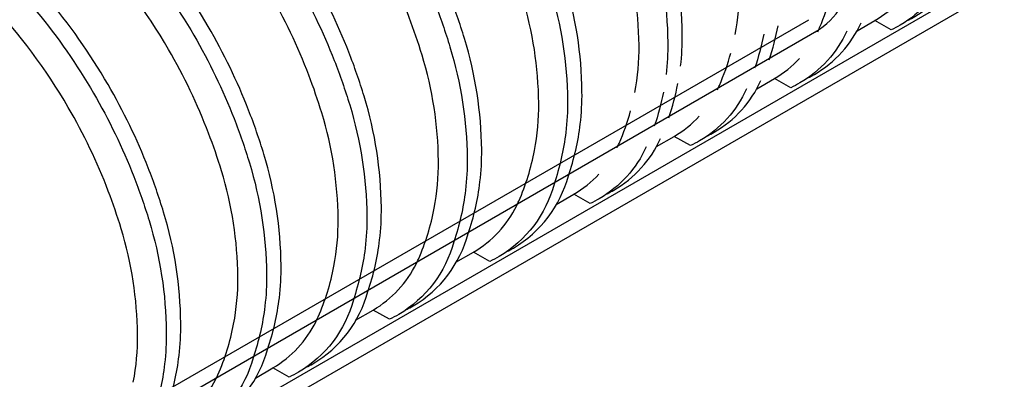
# Model space of a CAD drawing. Extents: x -19547 to -11561, y 2096 to 5601.
# Tile 3 of 168: x -19280 to -18960, y 3093 to 3210. Entities that reach past the tile are written whole.
import ezdxf

# ---------------------------------------------------------------- set-up
doc = ezdxf.new("R2010")
doc.units = 0
doc.header["$MEASUREMENT"] = 0
for name, color, linetype in [('PIPING-VENT-ISO', 3, 'CONTINUOUS'), ('TANK', 2, 'CONTINUOUS'), ('TEXT', 3, 'CONTINUOUS')]:
    doc.layers.add(name, color=color, linetype=linetype)
doc.styles.add('SIMPLEX', font='simplex')

msp = doc.modelspace()

# ---------------------------------------------------------------- linework, layer by layer
at = {"layer": 'PIPING-VENT-ISO'}
for p, q in [((-19454.54, 2940.67, 0), (-18809.21, 3313.41, 0)), ((-19450.05, 2938.07, 0), (-18809.22, 3308.21, 0)), ((-19452.57, 2962.02, 0), (-19023.91, 3209.62, 0)), ((-19457.02, 2954.26), (-19021.24, 3205.97))]:
    msp.add_line(p, q, dxfattribs=at)
msp.add_arc((-19032.91, 3225.21, 0), 22.5, 300.0107, 60, dxfattribs=at)
at = {"layer": 'TANK', "elevation": 0}
for points in [[(-19047.78, 3204.76, 0.049983), (-19046.41, 3220.09, 0.071312), (-19051.72, 3254.48, 0.017305), (-19055.92, 3266.72, 0.040291), (-19068.88, 3293.88, 0.057637), (-19094.58, 3328.32, 0.071312), (-19121.81, 3349.98, 0.106395), (-19152.67, 3360.13, 0.159299), (-19174.18, 3355.53), (-19179.61, 3352.4)], [(-19065.48, 3194.54, 0.03226), (-19064.92, 3204.98, 0.071312), (-19070.51, 3241.11, 0.019282), (-19075.48, 3255.43, 0.038312), (-19088.54, 3282.52, 0.044515), (-19108.64, 3311.06, 0.013151), (-19115.54, 3318.77, 0.071312), (-19144.15, 3341.53, 0.106395), (-19176.57, 3352.2, 0.149431), (-19197.94, 3348.07), (-19205.11, 3343.86), (-19206.72, 3336.74)], [(-19065.48, 3194.54, 0.03226), (-19064.92, 3204.98, 0.071312), (-19070.51, 3241.11, 0.019282), (-19075.48, 3255.43, 0.038312), (-19088.54, 3282.52, 0.044515), (-19108.64, 3311.06, 0.013151), (-19115.54, 3318.77, 0.071312), (-19144.15, 3341.53, 0.106395), (-19176.57, 3352.2, 0.149431), (-19197.94, 3348.07), (-19205.11, 3343.86), (-19206.72, 3336.74)], [(-19205.11, 3343.86, -0.16913), (-19181.27, 3349.42, -0.106395), (-19148.85, 3338.75, -0.071312), (-19120.24, 3315.99, -0.016688), (-19111.6, 3306.12, -0.040957), (-19093.24, 3279.73, -0.038238), (-19080.2, 3252.7, -0.019356), (-19075.21, 3238.33, -0.071312), (-19069.62, 3202.2, -0.032043), (-19070.18, 3191.83, -0.032043)], [(-19205.11, 3343.86, -0.16913), (-19181.27, 3349.42, -0.106395), (-19148.85, 3338.75, -0.071312), (-19120.24, 3315.99, -0.016688), (-19111.6, 3306.12, -0.040957), (-19093.24, 3279.73, -0.038238), (-19080.2, 3252.7, -0.019356), (-19075.21, 3238.33, -0.071312), (-19069.62, 3202.2, -0.032043), (-19070.18, 3191.83, -0.032043)], [(-19080.32, 3185.97, 0.049983), (-19078.95, 3201.3, 0.071312), (-19084.26, 3235.69, 0.017305), (-19088.46, 3247.93, 0.040291), (-19101.42, 3275.09, 0.057637), (-19127.12, 3309.53, 0.071312), (-19154.35, 3331.19, 0.106395), (-19185.21, 3341.34, 0.159299), (-19206.72, 3336.74), (-19212.15, 3333.61)], [(-19080.32, 3185.97, 0.049983), (-19078.95, 3201.3, 0.071312), (-19084.26, 3235.69, 0.017305), (-19088.46, 3247.93, 0.040291), (-19101.42, 3275.09, 0.057637), (-19127.12, 3309.53, 0.071312), (-19154.35, 3331.19, 0.106395), (-19185.21, 3341.34, 0.159299), (-19206.72, 3336.74), (-19212.15, 3333.61)], [(-19098.02, 3175.75, 0.03226), (-19097.46, 3186.19, 0.071312), (-19103.05, 3222.33, 0.019282), (-19108.02, 3236.64, 0.038312), (-19121.08, 3263.73, 0.044515), (-19141.18, 3292.28, 0.013151), (-19148.08, 3299.98, 0.071312), (-19176.69, 3322.75, 0.106395), (-19209.11, 3333.41, 0.149431), (-19230.48, 3329.28), (-19237.65, 3325.07), (-19239.26, 3317.95)], [(-19237.65, 3325.07, -0.16913), (-19213.81, 3330.63, -0.106395), (-19181.39, 3319.97, -0.071312), (-19152.78, 3297.2, -0.016688), (-19144.14, 3287.33, -0.040957), (-19125.78, 3260.95, -0.038238), (-19112.74, 3233.91, -0.019356), (-19107.75, 3219.55, -0.071312), (-19102.16, 3183.41, -0.032043), (-19102.72, 3173.04, -0.032043)], [(-19112.86, 3167.18, 0.049983), (-19111.49, 3182.52, 0.071312), (-19116.8, 3216.9, 0.017305), (-19121, 3229.15, 0.040291), (-19133.96, 3256.3, 0.057637), (-19159.67, 3290.74, 0.071312), (-19186.89, 3312.41, 0.106395), (-19217.75, 3322.56, 0.159299), (-19239.26, 3317.95), (-19244.69, 3314.82)], [(-19130.57, 3156.95, 0.032287), (-19130, 3167.4, 0.071312), (-19135.59, 3203.54, 0.019282), (-19140.56, 3217.85, 0.038312), (-19153.62, 3244.94, 0.044515), (-19173.72, 3273.49, 0.013151), (-19180.62, 3281.19, 0.071312), (-19209.23, 3303.96, 0.106395), (-19241.65, 3314.62, 0.149431), (-19263.02, 3310.5), (-19265.08, 3309.28)], [(-19264.72, 3309.14, -0.12674), (-19246.36, 3311.84, -0.106395), (-19213.93, 3301.18, -0.071312), (-19185.32, 3278.41, -0.016688), (-19176.68, 3268.55, -0.040957), (-19158.32, 3242.16, -0.038238), (-19145.28, 3215.13, -0.019356), (-19140.29, 3200.76, -0.071312), (-19134.7, 3164.62, -0.03207), (-19135.26, 3154.24, -0.03207)], [(-19145.4, 3148.39, 0.050013), (-19144.03, 3163.73, 0.071312), (-19149.34, 3198.12, 0.017305), (-19153.54, 3210.36, 0.040291), (-19166.5, 3237.51, 0.057637), (-19192.21, 3271.95, 0.071312), (-19219.43, 3293.62, 0.106395), (-19250.29, 3303.77, 0.048569), (-19257.15, 3303.82)], [(-19163.11, 3138.16, 0.032314), (-19162.55, 3148.62, 0.071312), (-19168.13, 3184.75, 0.019282), (-19173.1, 3199.07, 0.038312), (-19186.16, 3226.15, 0.044515), (-19206.27, 3254.7, 0.013151), (-19213.16, 3262.4, 0.071312), (-19241.77, 3285.17, 0.03285), (-19251.29, 3289.94)], [(-19251.29, 3285, -0.016899), (-19246.47, 3282.39, -0.071312), (-19217.86, 3259.62, -0.016688), (-19209.22, 3249.76, -0.040957), (-19190.86, 3223.37, -0.038238), (-19177.82, 3196.34, -0.019356), (-19172.83, 3181.97, -0.071312), (-19167.25, 3145.84, -0.032097), (-19167.8, 3135.45, -0.032097)], [(-19177.94, 3129.59, 0.050043), (-19176.57, 3144.94, 0.071312), (-19181.88, 3179.33, 0.017305), (-19186.08, 3191.57, 0.040291), (-19199.05, 3218.73, 0.057637), (-19224.75, 3253.17, 0.069687), (-19251.29, 3274.43)], [(-19228.19, 3100.57, 0.032368), (-19227.63, 3111.04, 0.071312), (-19233.21, 3147.18, 0.019282), (-19238.18, 3161.49, 0.038312), (-19251.24, 3188.58, 0.044515), (-19271.35, 3217.13, 0.013151), (-19278.24, 3224.83, 0.071312), (-19306.85, 3247.6, 0.106395), (-19339.28, 3258.26, 0.149431), (-19360.64, 3254.13), (-19367.81, 3249.92), (-19369.42, 3242.8)], [(-19367.81, 3249.92, -0.16913), (-19343.98, 3255.48, -0.106395), (-19311.55, 3244.82, -0.071312), (-19282.94, 3222.05, -0.016688), (-19274.3, 3212.18, -0.040957), (-19255.95, 3185.8, -0.038238), (-19242.9, 3158.76, -0.019356), (-19237.91, 3144.4, -0.071312), (-19232.33, 3108.26, -0.032151), (-19232.88, 3097.86, -0.032151)], [(-19268.52, 3256.76, -0.046913), (-19250.4, 3240.84, -0.016688), (-19241.76, 3230.97, -0.040957), (-19223.4, 3204.59, -0.038238), (-19210.36, 3177.55, -0.019356), (-19205.37, 3163.18, -0.071312), (-19199.79, 3127.05, -0.032124), (-19200.34, 3116.65, -0.032124)], [(-19195.65, 3119.36, 0.032341), (-19195.09, 3129.83, 0.071312), (-19200.67, 3165.96, 0.019282), (-19205.64, 3180.28, 0.038312), (-19218.7, 3207.37, 0.044515), (-19238.81, 3235.91, 0.013151), (-19245.7, 3243.62, 0.032336), (-19257.88, 3254.96)], [(-19210.48, 3110.79, 0.050074), (-19209.11, 3126.15, 0.071312), (-19214.42, 3160.54, 0.017305), (-19218.62, 3172.78, 0.040291), (-19231.59, 3199.94, 0.057637), (-19257.29, 3234.38, 0.045631), (-19274.03, 3249.16)], [(-19243.03, 3092, 0.050104), (-19241.65, 3107.37, 0.071312), (-19246.97, 3141.75, 0.017305), (-19251.16, 3154, 0.040291), (-19264.13, 3181.15, 0.057637), (-19289.83, 3215.59, 0.071312), (-19317.05, 3237.26, 0.106395), (-19347.91, 3247.41, 0.159299), (-19369.42, 3242.8), (-19375.01, 3239.58)], [(-18991.66, 3209.5, 0.016322), (-18989.52, 3210.65, 0.155771), (-18974.32, 3227.43, 0.155771)], [(-18978.99, 3224.74, -0.156439), (-18994.22, 3207.87, -0.0225), (-18997.19, 3206.32), (-19002.5, 3209.31)], [(-19020.99, 3205.66, 0.010673), (-19020.35, 3207.05, 0.03622), (-19016.62, 3217.58)], [(-19008.2, 3206), (-19002.5, 3209.31, 0.073718), (-18994.33, 3215.88, 0.073718)], [(-19036.77, 3196.55, 0.035406), (-19033.82, 3207.64)], [(-19024.2, 3190.71, 0.016322), (-19022.06, 3191.86, 0.155688), (-19006.87, 3208.63, 0.155688)], [(-19038.51, 3204.94, -0.035371), (-19041.44, 3193.85, -0.035371)], [(-19011.53, 3205.94, -0.156356), (-19026.76, 3189.08, -0.0225), (-19029.73, 3187.53), (-19035.04, 3190.52)], [(-19053.54, 3186.87, 0.010761), (-19052.9, 3188.26, 0.036188), (-19049.17, 3198.78)], [(-19040.74, 3187.21), (-19035.04, 3190.52, 0.07355), (-19026.88, 3197.07, 0.07355)], [(-19069.31, 3177.76, 0.035411), (-19066.36, 3188.85)], [(-19056.74, 3171.92, 0.016322), (-19054.6, 3173.07, 0.155605), (-19039.42, 3189.83, 0.155605)], [(-19071.05, 3186.14, -0.035376), (-19073.99, 3175.06, -0.035376)], [(-19044.08, 3187.14, -0.156273), (-19059.3, 3170.29, -0.0225), (-19062.27, 3168.74), (-19067.58, 3171.73)], [(-19086.09, 3168.07, 0.010849), (-19085.44, 3169.47, 0.036155), (-19081.71, 3179.98)], [(-19101.86, 3158.96, 0.053233), (-19098.02, 3175.75)], [(-19073.28, 3168.42), (-19067.58, 3171.73, 0.073383), (-19059.44, 3178.27, 0.073383)], [(-19102.72, 3173.04, -0.053185), (-19106.53, 3156.26, -0.03538)], [(-19089.28, 3153.14, 0.016322), (-19087.14, 3154.29, 0.155522), (-19071.96, 3171.04, 0.155522)], [(-19118.63, 3149.27, 0.010937), (-19117.98, 3150.69, 0.056114), (-19112.86, 3167.18, 0.036123)], [(-19076.62, 3168.34, -0.15619), (-19091.84, 3151.51, -0.0225), (-19094.81, 3149.96), (-19100.12, 3152.95)], [(-19105.82, 3149.63), (-19100.12, 3152.95, 0.073215), (-19092, 3159.46, 0.073215)], [(-19134.4, 3140.16, 0.053239), (-19130.57, 3156.95)], [(-19106.53, 3156.26, -0.197024), (-19124.38, 3132.72, -0.0225), (-19127.35, 3131.17), (-19132.66, 3134.16)], [(-19121.82, 3134.35, 0.016322), (-19119.68, 3135.5, 0.196638), (-19101.86, 3158.96, 0.155438)], [(-19135.26, 3154.24, -0.053191), (-19139.07, 3137.46, -0.035384)], [(-19151.18, 3130.47, 0.011025), (-19150.52, 3131.9, 0.056083), (-19145.4, 3148.39)], [(-19138.36, 3130.85), (-19132.66, 3134.16, 0.147304), (-19118.63, 3149.27, 0.073047)], [(-19166.95, 3121.36, 0.053245), (-19163.11, 3138.16)], [(-19139.07, 3137.46, -0.196976), (-19156.92, 3113.93, -0.0225), (-19159.89, 3112.38), (-19165.2, 3115.37)], [(-19154.36, 3115.56, 0.016322), (-19152.22, 3116.71, 0.19659), (-19134.4, 3140.16, 0.155355)], [(-19167.8, 3135.45, -0.043823), (-19171.62, 3118.66, -0.035389)], [(-19183.73, 3111.67, 0.011114), (-19183.06, 3113.11, 0.056053), (-19177.94, 3129.59)], [(-19170.9, 3112.06), (-19165.2, 3115.37, 0.147213), (-19151.18, 3130.47, 0.072879)], [(-19186.9, 3096.77, 0.016322), (-19184.76, 3097.92, 0.196541), (-19166.95, 3121.36, 0.155271)], [(-19199.49, 3102.57, 0.053251), (-19195.65, 3119.36)], [(-19171.62, 3118.66, -0.196928), (-19189.46, 3095.14, -0.0225), (-19192.43, 3093.59), (-19197.74, 3096.58)], [(-19200.34, 3116.65, -0.053203), (-19204.16, 3099.87, -0.035393)], [(-19203.44, 3093.27), (-19197.74, 3096.58, 0.147123), (-19183.73, 3111.67, 0.07271)], [(-19216.27, 3092.87, 0.011202), (-19215.6, 3094.32, 0.056023), (-19210.48, 3110.79)], [(-19219.44, 3077.99, 0.016322), (-19217.3, 3079.14, 0.196493), (-19199.49, 3102.57, 0.155188)], [(-19232.03, 3083.77, 0.053257), (-19228.19, 3100.57)], [(-19204.16, 3099.87, -0.19688), (-19222.01, 3076.36, -0.0225), (-19224.97, 3074.81), (-19230.28, 3077.8)], [(-19232.88, 3097.86, -0.053209), (-19236.71, 3081.07, -0.035397)], [(-19235.98, 3074.48), (-19230.28, 3077.8, 0.147033), (-19216.27, 3092.87, 0.07254)]]:
    msp.add_lwpolyline(points, format="xyb", dxfattribs=at)

# ---------------------------------------------------------------- texts
at = {"layer": 'TEXT', "insert": (-19385.15, 3156.26, 0), "char_height": 9, "width": 134.9173, "attachment_point": 1, "style": 'SIMPLEX'}
msp.add_mtext('20,000 GALLON DOUBLE WALL FIBERGLASS U.G. TANK', dxfattribs=at)

doc.saveas('drawing.dxf')
